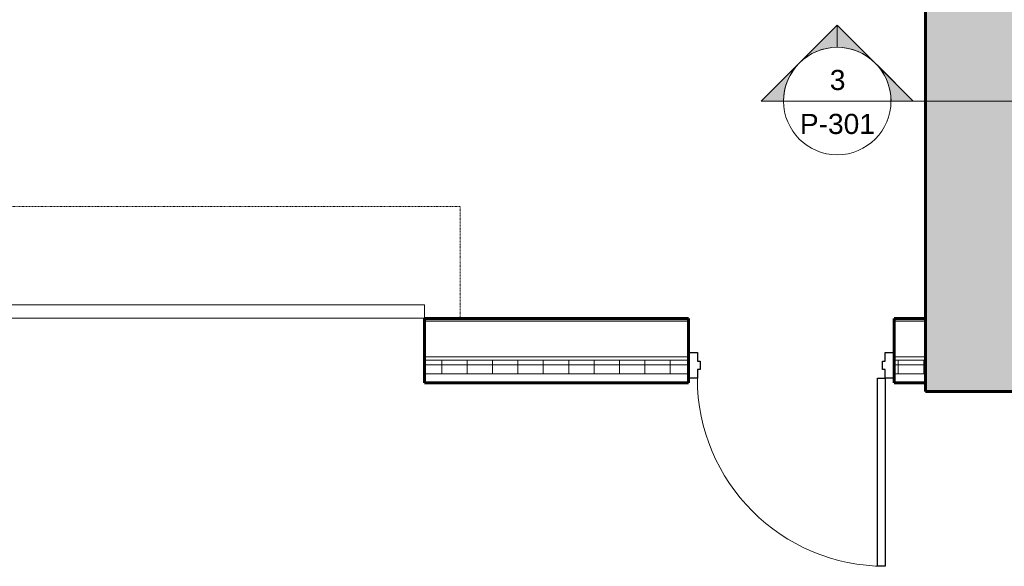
# Model space of a CAD drawing. Header units: inches. Extents: x 102 to 2483, y -110 to 488.
# Tile 3 of 30: x 1118 to 1338, y -51 to 71. Entities that reach past the tile are written whole.
import ezdxf

# ---------------------------------------------------------------- set-up
doc = ezdxf.new("R2010")
doc.units = ezdxf.units.IN
doc.header["$MEASUREMENT"] = 0
doc.linetypes.add('Dash', pattern=[0.25, 0.125, -0.125])
doc.linetypes.add('Dash_2_', pattern=[0.25, 0.125, -0.125])
for name, color, linetype, lineweight in [('A-DOOR', 31, 'Continuous', 18), ('A-DOOR-FRAM', 31, 'Continuous', 30), ('A-DOOR-HDLN', 31, 'Dash_2_', 18), ('A-WALL', 113, 'Continuous', 18), ('A-WALL-PATT', 111, 'Continuous', 60), ('G-ANNO-SYMB', 111, 'Continuous', 9), ('L-SITE-WALL', 31, 'Continuous', 18)]:
    doc.layers.add(name, color=color, linetype=linetype, lineweight=lineweight)
doc.styles.add('Arial_2', font='arial.ttf', dxfattribs={"height": 4.5})

# ---------------------------------------------------------------- blocks, each defined once
blk = doc.blocks.new('Door-Overhead-Rolling - 196__ x 196__-386396-Domestic Water Floor Plan')
at = {"layer": 'A-DOOR', "lineweight": 9}
for p, q in [((98, -7.1875), (-98, -7.1875)), ((-98, -7.1875), (-98, -10.1875)), ((98, -10.1875), (98, -7.1875)), ((-98, -10.1875), (98, -10.1875))]:
    blk.add_line(p, q, dxfattribs=at)
at = {"layer": 'A-DOOR-HDLN', "color": 5, "linetype": 'Dash'}
for p, q in [((-106, -7.1875), (-106, -32.1875)), ((106, -7.1875), (106, -32.1875)), ((-106, -32.1875), (106, -32.1875))]:
    blk.add_line(p, q, dxfattribs=at)
blk = doc.blocks.new('Door-Passage-Single-Flush - 42_ x 84_-580477-Domestic Water Floor Plan')
at = {"layer": 'A-DOOR', "color": 50, "lineweight": 30}
for p, q in [((19.25, -6.4375), (21, -6.4375)), ((19.25, -48.4375), (19.25, -6.4375)), ((21, -6.4375), (21, -48.4375)), ((21, -48.4375), (19.25, -48.4375))]:
    blk.add_line(p, q, dxfattribs=at)
at = {"layer": 'A-DOOR', "color": 7, "lineweight": 9}
blk.add_arc((21, -6.4375), 42, 180, 270, dxfattribs=at)
at = {"layer": 'A-DOOR-FRAM', "color": 50}
for p, q in [((-23, -0.6875), (-21, -0.6875)), ((-23, -6.4375), (-23, -0.6875)), ((-21, -0.6875), (-21, -2.625)), ((21, -0.6875), (23, -0.6875)), ((21, -2.625), (21, -0.6875)), ((23, -0.6875), (23, -6.4375)), ((-21, -2.625), (-20.375, -2.625)), ((-20.375, -2.625), (-20.375, -4.5)), ((20.375, -2.625), (21, -2.625)), ((20.375, -4.5), (20.375, -2.625)), ((-21, -6.4375), (-23, -6.4375)), ((-21, -4.5), (-21, -6.4375)), ((-20.375, -4.5), (-21, -4.5)), ((21, -4.5), (20.375, -4.5)), ((21, -6.4375), (21, -4.5)), ((23, -6.4375), (21, -6.4375))]:
    blk.add_line(p, q, dxfattribs=at)
blk = doc.blocks.new('ANG M_I Facility_HOST_REVISED_07082024_rvt-1-Domestic Water Floor Plan')
at = {"layer": 'A-WALL-PATT', "lineweight": 9}
h = blk.add_hatch(dxfattribs=at)
h.set_pattern_fill('FP_1', style=0, pattern_type=2)
h.set_pattern_definition([(50, (0, 0), (13.77135, -1.20496), [1.44, -15.84]), (355, (0, 0), (-2.66442, 14.44218), [1.152, -12.672]), (100.451, (1.148, -0.1), (11.10708, 13.23737), [1.224, -13.462]), (46.184, (0, 3.84), (20.4913, -3.17785), [2.16, -23.76]), (96.636, (1.708, 3.575), (17.9459, 18.70315), [1.836, -20.193]), (351.184, (0, 3.84), (17.9454, 18.7026), [1.728, -19.008]), (21, (1.92, 2.88), (11.46052, -7.73037), [1.44, -15.84]), (326, (1.92, 2.88), (4.67135, 13.92315), [1.152, -12.672]), (71.451, (2.875, 2.236), (16.13207, 6.19284), [1.224, -13.462]), (37.5, (0, 0), (0.233123, 6.39175), [0.634, -11.885, 0.634, -12.23, -12.72]), (37.5, (0, 0), (0.233123, 6.39175), [-25.382, 0.634, -12.086]), (7.5, (0, 0), (5.05073, 7.57304), [0.634, -6.701, 0.634, -11.597, -4.848]), (7.5, (0, 0), (5.05073, 7.57304), [-19.565, 0.634, -4.214]), (327.5, (-4.282, 0), (10.24958, -0.43289), [0.634, -4.166, 0.634, -14.342, -19.872]), (327.5, (-4.282, 0), (10.24958, -0.43289), [-19.776, 0.634, -19.238]), (317.5, (-6.202, 0), (11.19739, 1.92214), [0.634, -5.606, 0.634, -9.312, -14.112]), (317.5, (-6.202, 0), (11.19739, 1.92214), [-16.186, 0.634, -13.478])])
h.paths.add_polyline_path([(-163.06, -11.66), (-183.06, -11.66), (-183.06, 468.34), (-163.06, 468.34)])
h = blk.add_hatch(dxfattribs=at)
h.set_pattern_fill('FP_2', style=0, pattern_type=2)
h.set_pattern_definition([(0, (0, 0), (15.36, 3.84), [0.634, -10.886, 0.634, -10.886, -61.44]), (0, (0, 0), (15.36, 3.84), [-23.04, 0.634, -22.406, 0.634, -10.886, -26.88]), (0, (0, 0), (15.36, 3.84), [-57.6, 0.634, -7.046, 0.634, -18.566]), (120, (5.76, 1.92), (-11.005538, 11.38215), [0.634, -10.886, 0.634, -10.886, -61.44]), (120, (5.76, 1.92), (-11.005538, 11.38215), [-23.04, 0.634, -22.406, 0.634, -10.886, -26.88]), (120, (5.76, 1.92), (-11.005538, 11.38215), [-57.6, 0.634, -7.046, 0.634, -18.566]), (240, (7.68, 9.6), (-4.354462, -15.22215), [0.634, -10.886, 0.634, -10.886, -61.44]), (240, (7.68, 9.6), (-4.354462, -15.22215), [-23.04, 0.634, -22.406, 0.634, -10.886, -26.88]), (240, (7.68, 9.6), (-4.354462, -15.22215), [-57.6, 0.634, -7.046, 0.634, -18.566])])
h.paths.add_polyline_path([(-183.06, 4.09), (-190.06, 4.09), (-190.06, 4.71), (-183.06, 4.71)])
h.paths.add_polyline_path([(-236.06, 4.09), (-295.06, 4.09), (-295.06, 4.71), (-236.06, 4.71)])
h.paths.add_polyline_path([(-491.06, 4.09), (-603.06, 4.09), (-603.06, 4.71), (-491.06, 4.71)])
h = blk.add_hatch(dxfattribs=at)
h.set_pattern_fill('FP_3', style=0, pattern_type=2)
h.set_pattern_definition([(0, (0, 0), (0, 5.666), []), (90, (0, 0), (-5.666, 3e-16), [])])
h.paths.add_polyline_path([(-183.06, -7.66), (-190.06, -7.66), (-190.06, -4.66), (-183.06, -4.66)])
h.paths.add_polyline_path([(-236.06, -7.66), (-295.06, -7.66), (-295.06, -4.66), (-236.06, -4.66)])
h.paths.add_polyline_path([(-491.06, -7.66), (-603.06, -7.66), (-603.06, -4.66), (-491.06, -4.66)])
at = {"layer": 'A-WALL', "color": 250, "lineweight": 60}
for p, q in [((-236.06, 4.71), (-295.06, 4.71)), ((-295.06, 4.71), (-295.06, -9.66)), ((-236.06, -9.66), (-236.06, 4.71)), ((-183.06, 4.71), (-190.06, 4.71)), ((-190.06, 4.71), (-190.06, -9.66)), ((-183.06, -9.66), (-183.06, 4.71)), ((-295.06, -9.66), (-236.06, -9.66)), ((-190.06, -9.66), (-183.06, -9.66))]:
    blk.add_line(p, q, dxfattribs=at)
at = {"layer": 'A-WALL', "color": 10}
for p, q in [((-295.06, 4.71), (-295.06, 4.71)), ((-236.06, 4.71), (-236.06, 4.71)), ((-190.06, 4.71), (-190.06, 4.71)), ((-183.06, 4.71), (-183.06, 4.71)), ((-236.06, 4.09), (-295.06, 4.09)), ((-183.06, 4.09), (-190.06, 4.09)), ((-236.06, -3.91), (-295.06, -3.91)), ((-183.06, -3.91), (-190.06, -3.91)), ((-236.06, -4.66), (-295.06, -4.66)), ((-183.06, -4.66), (-190.06, -4.66)), ((-236.06, -7.66), (-295.06, -7.66)), ((-183.06, -7.66), (-190.06, -7.66)), ((-295.06, -9.66), (-295.06, -9.66)), ((-236.06, -9.66), (-236.06, -9.66)), ((-190.06, -9.66), (-190.06, -9.66)), ((-183.06, -9.66), (-183.06, -9.66))]:
    blk.add_line(p, q, dxfattribs=at)
at = {"layer": 'L-SITE-WALL', "color": 250, "lineweight": 60}
for p, q in [((-183.06, 468.34), (-183.06, -11.66)), ((-183.06, -11.66), (-163.06, -11.66))]:
    blk.add_line(p, q, dxfattribs=at)
at = {"layer": 'L-SITE-WALL', "color": 10}
blk.add_line((-183.06, -11.66), (-183.06, -11.66), dxfattribs=at)
at = {"layer": 'A-DOOR', "color": 10, "lineweight": 18, "rotation": 180}
blk.add_blockref('Door-Overhead-Rolling - 196__ x 196__-386396-Domestic Water Floor Plan', (-393.06, -2.47), dxfattribs=at)
at = {"layer": 'A-DOOR', "color": 10, "lineweight": 18}
blk.add_blockref('Door-Passage-Single-Flush - 42_ x 84_-580477-Domestic Water Floor Plan', (-213.06, -2.22), dxfattribs=at)
blk = doc.blocks.new('Section - Section Head - Filled-22785-Domestic Water Floor Plan')
at = {"layer": 'G-ANNO-SYMB'}
h = blk.add_hatch(color=256, dxfattribs=at)
edge = h.paths.add_edge_path()
edge.add_line((-0.4268, 0.1768), (-0.25, 0.3536))
edge.add_line((-0.25, 0.3536), (-0.25, 0.25))
edge.add_arc((-0.25, 0), 0.25, 90, 135)
h = blk.add_hatch(color=256, dxfattribs=at)
edge = h.paths.add_edge_path()
edge.add_arc((-0.25, 0), 0.25, 45, 90)
edge.add_line((-0.25, 0.25), (-0.25, 0.3536))
edge.add_line((-0.25, 0.3536), (-0.0732, 0.1768))
h = blk.add_hatch(color=256, dxfattribs=at)
edge = h.paths.add_edge_path()
edge.add_arc((-0.25, 0), 0.2503, 137.9216, 180)
edge.add_line((-0.5003, 0), (-0.6036, 0))
edge.add_line((-0.6036, 0), (-0.4358, 0.1678))
h = blk.add_hatch(color=256, dxfattribs=at)
edge = h.paths.add_edge_path()
edge.add_line((-0.0642, 0.1678), (0.1036, 0))
edge.add_line((0.1036, 0), (0.0003, 0))
edge.add_arc((-0.25, 0), 0.2503, 0, 42.0784)
for p, q in [((-0.25, 0.3536), (-0.6036, 0)), ((-0.25, 0.3536), (-0.4268, 0.1768)), ((-0.25, 0.3536), (0.1036, 0)), ((-0.25, 0.25), (-0.25, 0.3536)), ((-0.0732, 0.1768), (-0.25, 0.3536)), ((-0.25, 0.3536), (-0.25, 0.25)), ((-0.4358, 0.1678), (-0.6036, 0)), ((0.1036, 0), (-0.0642, 0.1678)), ((-0.6036, 0), (-0.5003, 0)), ((0.0003, 0), (0.1036, 0)), ((-0.5, 0), (-0.6036, 0)), ((0, 0), (0.1036, 0))]:
    blk.add_line(p, q, dxfattribs=at)
for radius, start, end in [(0.25, 360, 180), (0.25, 90, 135), (0.25, 45, 90), (0.2503, 137.9216, 180), (0.2503, 0, 42.0784), (0.25, 180, 360)]:
    blk.add_arc((-0.25, 0), radius, start, end, dxfattribs=at)

msp = doc.modelspace()

# ---------------------------------------------------------------- linework, layer by layer
at = {"layer": 'G-ANNO-SYMB'}
for p, q in [((1288.87, 53.24), (1312.87, 53.24)), ((1312.87, 53.24), (1525.97, 53.24))]:
    msp.add_line(p, q, dxfattribs=at)

# ---------------------------------------------------------------- block references
at = {"lineweight": 5}
msp.add_blockref('ANG M_I Facility_HOST_REVISED_07082024_rvt-1-Domestic Water Floor Plan', (1503.67, 0), dxfattribs=at)
at = {"layer": 'G-ANNO-SYMB', "xscale": 47.99999999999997, "yscale": 47.99999999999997, "zscale": 47.99999999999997}
msp.add_blockref('Section - Section Head - Filled-22785-Domestic Water Floor Plan', (1312.87, 53.24), dxfattribs=at)

# ---------------------------------------------------------------- texts
at = {"layer": 'G-ANNO-SYMB', "char_height": 4.5, "attachment_point": 1, "style": 'Arial_2'}
for s, insert, width in [('3', (1299.21, 60.2), 4.242), ('P-301', (1292.52, 50.38), 20.4525)]:
    msp.add_mtext(s, dxfattribs=dict(at, insert=insert, width=width))

doc.saveas('drawing.dxf')
